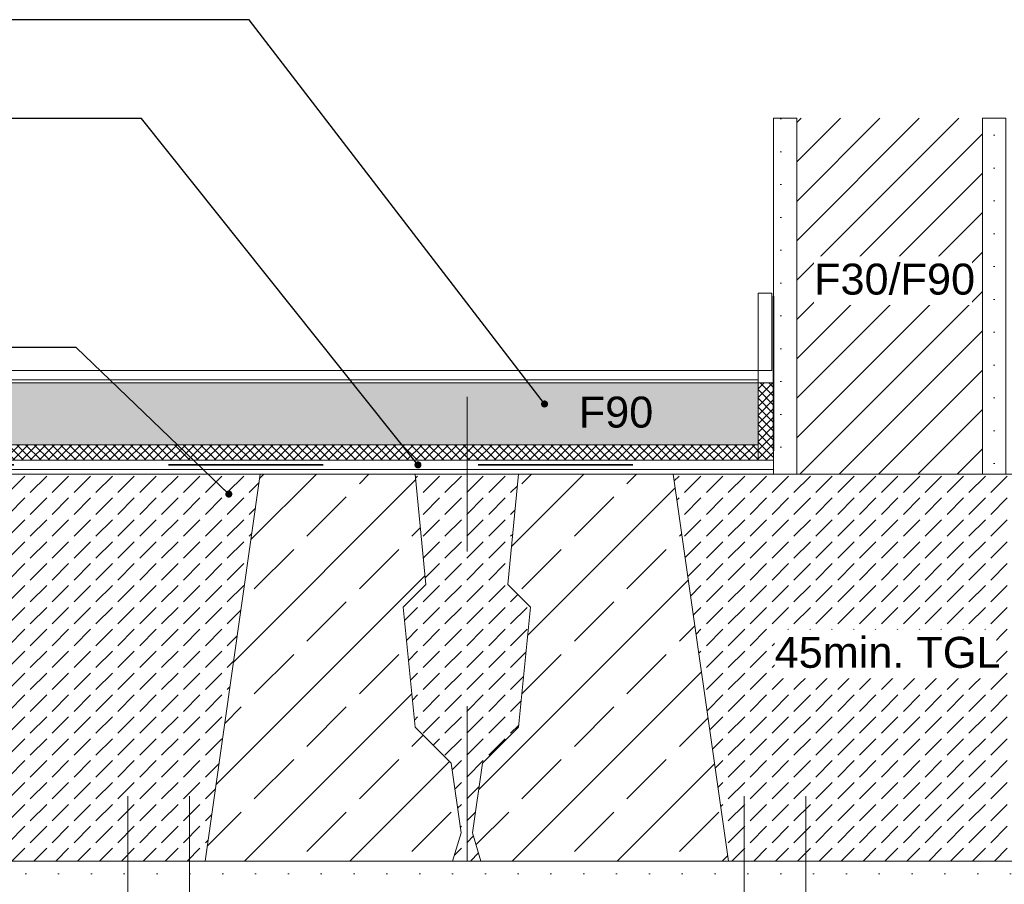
# Model space of a CAD drawing. Header units: metres. Extents: x 39.6 to 62.6, y -3.3 to 8.
# Tile 41 of 48: x 56.509 to 57.145, y -2.952 to -2.393. Entities that reach past the tile are written whole.
import ezdxf

# ---------------------------------------------------------------- set-up
doc = ezdxf.new("R2010")
doc.units = ezdxf.units.M
doc.header["$MEASUREMENT"] = 0
for name, pattern in [('Achse', [0.08, 0.04, -0.02, 0, -0.02]), ('Strichlinie eng', [0.046, 0.03, -0.016]), ('Wipeout_Contour', [1, 0, -1])]:
    doc.linetypes.add(name, pattern=pattern)
for name, color, linetype in [('152 - Bemaßung_ Beschriftung.Ausbau', 7, 'Continuous'), ('301 - Elemente.Linie', 7, 'Continuous'), ('302 - Elemente.Schraffur', 7, 'Continuous'), ('603 - Struktur.Bodenplatte_ Decke Roh', 7, 'Continuous'), ('605 - Struktur.Wand Innen', 7, 'Continuous'), ('650 - Abdeckung.Fußboden Aufbau', 7, 'Continuous')]:
    doc.layers.add(name, color=color, linetype=linetype)
doc.styles.add('ERSTELLTER_STIL_1', font='txt')
doc.dimstyles.new('ERSTELLTER_STIL__4', dxfattribs={"dimtxt": 0.18, "dimasz": 0.00912, "dimexe": 0.18, "dimexo": 0.0625, "dimgap": 0, "dimtad": 0, "dimtih": 1, "dimtoh": 1, "dimdec": 4, "dimzin": 0, "dimdsep": 46, "dimcen": 0.09, "dimadec": 0, "dimazin": 0, "dimtfac": 1, "dimtdec": 4, "dimtmove": 0, "dimatfit": 3, "dimldrblk": 'ARROWHEAD_11', "dimfxl": 1, "dimtolj": 1, "dimtzin": 0, "dimarcsym": 0})
pattern_1 = [(45, (44.8346376, -0.1769565), (-0.0028284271, 0.0028284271), []), (135, (44.8346376, -0.1769565), (0.0028284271, 0.0028284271), [])]
pattern_2 = [(45, (44.834638, -0.176957), (-0.010606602, 0.010606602), [0, -0.015])]

# ---------------------------------------------------------------- blocks, each defined once
blk = doc.blocks.new('ARROWHEAD_11')
at = {"color": 0, "linetype": 'Continuous', "lineweight": 0}
blk.add_line((0, 0), (-1, 0), dxfattribs=at)
at = {"color": 0, "linetype": 'Continuous', "lineweight": 0, "const_width": 0.25, "flags": 128}
blk.add_lwpolyline([(-0.125, 0, 1), (0.125, 0, 1)], format="xyb", close=True, dxfattribs=at)

msp = doc.modelspace()

# ---------------------------------------------------------------- hatches: boundary and pattern name
at = {"layer": '302 - Elemente.Schraffur', "linetype": 'Continuous', "lineweight": 9}
h = msp.add_hatch(dxfattribs=at)
h.set_pattern_fill('Beton__unbewehrt_0003', style=0, pattern_type=2)
h.set_pattern_definition([(45, (56.501274, -2.811942), (-0.0141421, 0.0141421), [0.015, -0.005]), (45, (56.501274, -2.7978), (-0.0141421, 0.0141421), [0.015, -0.005])])
h.paths.add_polyline_path([(56.33847, -2.68694), (56.66408, -2.68694), (56.62836, -2.93694), (56.37418, -2.93694)])
h = msp.add_hatch(dxfattribs=at)
h.set_pattern_fill('Beton__unbewehrt_0003', style=0, pattern_type=2)
h.set_pattern_definition([(45, (56.797524, -2.811942), (-0.014142, 0.014142), [0.015, -0.005]), (45, (56.797524, -2.7978), (-0.014142, 0.014142), [0.015, -0.005])])
h.paths.add_polyline_path([(56.75641, -2.77287), (56.76408, -2.85033), (56.78734, -2.87359), (56.79377, -2.91863), (56.78836, -2.93694), (56.80668, -2.93694), (56.80127, -2.91863), (56.80771, -2.87359), (56.83097, -2.85033), (56.83864, -2.77287), (56.82404, -2.75827), (56.83097, -2.68694), (56.76408, -2.68694), (56.77101, -2.75827)])
at = {"layer": '603 - Struktur.Bodenplatte_ Decke Roh', "linetype": 'Continuous', "lineweight": 9}
h = msp.add_hatch(dxfattribs=at)
h.set_pattern_fill('Beton__Stahlbeton_0003', style=0, pattern_type=2)
h.set_pattern_definition([(45, (56.71107, -2.81194), (-0.033941, 0.033941), []), (45, (56.6941, -2.79497), (-0.033941, 0.033941), [0.036, -0.012])])
h.paths.add_polyline_path([(56.62836, -2.93694), (56.78836, -2.93694), (56.79377, -2.91863), (56.78734, -2.87359), (56.76408, -2.85033), (56.75641, -2.77287), (56.77101, -2.75827), (56.76408, -2.68694), (56.66408, -2.68694)])
h = msp.add_hatch(dxfattribs=at)
h.set_pattern_fill('Beton__Stahlbeton_0003', style=0, pattern_type=2)
h.set_pattern_definition([(45, (56.88398, -2.81194), (-0.033941, 0.033941), []), (45, (56.86701, -2.79497), (-0.033941, 0.033941), [0.036, -0.012])])
h.paths.add_polyline_path([(56.96668, -2.93694), (56.80668, -2.93694), (56.80127, -2.91863), (56.80771, -2.87359), (56.83097, -2.85033), (56.83864, -2.77287), (56.82404, -2.75827), (56.83097, -2.68694), (56.93097, -2.68694)])
at = {"layer": '650 - Abdeckung.Fußboden Aufbau', "linetype": 'Continuous', "lineweight": 5}
h = msp.add_hatch(dxfattribs=at)
h.set_pattern_fill('Beton__unbewehrt_0003', color=1, style=0, pattern_type=2)
h.set_pattern_definition([(45, (44.834638, -0.176957), (-0.007071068, 0.007071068), [0.0075, -0.0025]), (45, (44.834638, -0.169885), (-0.007071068, 0.007071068), [0.0075, -0.0025])])
h.paths.add_polyline_path([(56.98578, -2.62794), (56.98578, -2.66794), (56.20477, -2.66794), (56.20477, -2.62794)])
h = msp.add_hatch(dxfattribs=at)
h.set_pattern_fill('Dämmung__hart_2_0003', color=1, style=0, pattern_type=2)
h.set_pattern_definition(pattern_1)
h.paths.add_polyline_path([(56.99578, -2.67794), (56.98578, -2.67794), (56.98578, -2.62794), (56.99578, -2.62794)])
h = msp.add_hatch(dxfattribs=at)
h.set_pattern_fill('Dämmung__hart_2_0003', color=1, style=0, pattern_type=2)
h.set_pattern_definition(pattern_1)
h.paths.add_polyline_path([(56.98578, -2.66794), (56.98578, -2.67794), (56.20477, -2.67794), (56.20477, -2.66794)])
at = {"layer": '650 - Abdeckung.Fußboden Aufbau', "linetype": 'Continuous', "lineweight": 18}
h = msp.add_hatch(dxfattribs=at)
h.set_pattern_fill('Zementgebunden_0003', style=0, pattern_type=2)
h.set_pattern_definition(pattern_2)
h.paths.add_polyline_path([(57.39868, -2.93694), (57.39868, -2.95194), (56.20477, -2.95194), (56.20477, -2.93694)])

# ---------------------------------------------------------------- linework, layer by layer
at = {"layer": '301 - Elemente.Linie', "color": 7, "linetype": 'Achse', "lineweight": 18, "ltscale": 0.5}
msp.add_line((56.79777, -2.63694), (56.79777, -2.99694), dxfattribs=at)
at = {"layer": '301 - Elemente.Linie', "color": 1, "linetype": 'Continuous', "lineweight": 13}
for p, q in [((56.57836, -2.89494), (56.57836, -2.96494)), ((56.61836, -2.89494), (56.61836, -2.96494)), ((56.97668, -2.89494), (56.97668, -2.96494)), ((57.01668, -2.89494), (57.01668, -2.96494))]:
    msp.add_line(p, q, dxfattribs=at)
at = {"layer": '301 - Elemente.Linie', "color": 92, "linetype": 'Strichlinie eng', "lineweight": 35, "ltscale": 0.5, "true_color": 0x00be00, "flags": 128}
msp.add_lwpolyline([(56.20477, -2.68094), (56.99578, -2.68094), (56.99578, -2.56994)], dxfattribs=at)
at = {"layer": '301 - Elemente.Linie', "color": 1, "linetype": 'Continuous', "lineweight": 13, "flags": 128}
msp.add_lwpolyline([(56.99464, -2.61994), (56.98578, -2.61994), (56.98578, -2.56994), (56.99464, -2.56994)], close=True, dxfattribs=at)
at = {"layer": '302 - Elemente.Schraffur', "color": 7, "linetype": 'Continuous', "lineweight": 13, "flags": 128}
for points in [[(56.33847, -2.68694), (56.66408, -2.68694), (56.62836, -2.93694), (56.37418, -2.93694)], [(56.75641, -2.77287), (56.76408, -2.85033), (56.78734, -2.87359), (56.79377, -2.91863), (56.78836, -2.93694), (56.80668, -2.93694), (56.80127, -2.91863), (56.80771, -2.87359), (56.83097, -2.85033), (56.83864, -2.77287), (56.82404, -2.75827), (56.83097, -2.68694), (56.76408, -2.68694), (56.77101, -2.75827)]]:
    msp.add_lwpolyline(points, close=True, dxfattribs=at)
at = {"layer": '603 - Struktur.Bodenplatte_ Decke Roh', "color": 1, "linetype": 'Continuous', "lineweight": 13}
for p, q in [((56.99578, -2.67794), (56.20477, -2.67794)), ((56.99578, -2.68394), (56.20477, -2.68394))]:
    msp.add_line(p, q, dxfattribs=at)
at = {"layer": '603 - Struktur.Bodenplatte_ Decke Roh', "color": 7, "linetype": 'Continuous', "lineweight": 13, "flags": 128}
for points in [[(56.62836, -2.93694), (56.78836, -2.93694), (56.79377, -2.91863), (56.78734, -2.87359), (56.76408, -2.85033), (56.75641, -2.77287), (56.77101, -2.75827), (56.76408, -2.68694), (56.66408, -2.68694)], [(56.96668, -2.93694), (56.80668, -2.93694), (56.80127, -2.91863), (56.80771, -2.87359), (56.83097, -2.85033), (56.83864, -2.77287), (56.82404, -2.75827), (56.83097, -2.68694), (56.93097, -2.68694)]]:
    msp.add_lwpolyline(points, close=True, dxfattribs=at)
at = {"layer": '605 - Struktur.Wand Innen', "color": 1, "linetype": 'Continuous', "lineweight": 13, "flags": 128}
msp.add_lwpolyline([(56.98578, -2.61994), (56.98578, -2.66794)], dxfattribs=at)
at = {"layer": '650 - Abdeckung.Fußboden Aufbau', "color": 1, "linetype": 'Continuous', "lineweight": 13}
for p, q in [((56.20477, -2.61994), (56.98578, -2.61994)), ((56.20477, -2.62594), (56.98578, -2.62594)), ((56.20477, -2.62794), (56.98578, -2.62794)), ((56.20477, -2.66794), (56.98578, -2.66794))]:
    msp.add_line(p, q, dxfattribs=at)
at = {"layer": '650 - Abdeckung.Fußboden Aufbau', "color": 1, "linetype": 'Continuous', "lineweight": 9, "flags": 128}
msp.add_lwpolyline([(56.99578, -2.67794), (56.98578, -2.67794), (56.98578, -2.62794), (56.99578, -2.62794)], close=True, dxfattribs=at)

# ---------------------------------------------------------------- texts
at = {"layer": '152 - Bemaßung_ Beschriftung.Ausbau', "color": 7, "linetype": 'Continuous', "lineweight": 9, "insert": (56.91803, -2.65712), "char_height": 0.02, "attachment_point": 9, "style": 'ERSTELLTER_STIL_1'}
msp.add_mtext('\\A1;{\\pqr;\\fArial|b0|i0|c0|p38;F\\fArial|b0|i0|c0|p38;90}', dxfattribs=at)

# ---------------------------------------------------------------- leaders
at = {"layer": '152 - Bemaßung_ Beschriftung.Ausbau', "color": 7, "linetype": 'Continuous', "lineweight": 9, "annotation_type": 0, "has_hookline": 1, "hookline_direction": 1}
for points, text_width in [([(56.84775, -2.64158), (56.65693, -2.39328), (56.46946, -2.39328)], 0.31899), ([(56.76596, -2.68094), (56.5872, -2.45707), (56.46946, -2.45707)], 0.55304), ([(56.64371, -2.6998), (56.54517, -2.60514), (56.47568, -2.60514)], 0.31785)]:
    msp.add_leader(points, dimstyle='ERSTELLTER_STIL__4', dxfattribs=dict(at, text_width=text_width))

# ---------------------------------------------------------------- wipeouts: each hides what was drawn before it
at = {"color": 254, "linetype": 'Wipeout_Contour', "lineweight": 0, "ltscale": 228.524292}
msp.add_wipeout([(57.01078, -2.45694), (57.01078, -2.68694), (57.13078, -2.68694), (57.13078, -2.45694)], dxfattribs=at).dxf.layer = '605 - Struktur.Wand Innen'

# ---------------------------------------------------------------- next in the draw order: hatches: boundary and pattern name
at = {"layer": '302 - Elemente.Schraffur', "linetype": 'Continuous', "lineweight": 9}
h = msp.add_hatch(dxfattribs=at)
h.set_pattern_fill('Beton__unbewehrt_0003', style=0, pattern_type=2)
h.set_pattern_definition([(45, (57.093774, -2.811942), (-0.0141421, 0.0141421), [0.015, -0.005]), (45, (57.093774, -2.7978), (-0.0141421, 0.0141421), [0.015, -0.005])])
h.paths.add_polyline_path([(56.93097, -2.68694), (57.25658, -2.68694), (57.22086, -2.93694), (56.96668, -2.93694)])
at = {"layer": '605 - Struktur.Wand Innen', "linetype": 'Continuous', "lineweight": 5}
h = msp.add_hatch(dxfattribs=at)
h.set_pattern_fill('MW_Ziegel_0003', style=0, pattern_type=2)
h.set_pattern_definition([(45, (44.834638, -0.176957), (-0.012727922, 0.012727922), [])])
h.paths.add_polyline_path([(57.01078, -2.45694), (57.01078, -2.68694), (57.13078, -2.68694), (57.13078, -2.45694)])
at = {"layer": '650 - Abdeckung.Fußboden Aufbau', "linetype": 'Continuous', "lineweight": 18}
h = msp.add_hatch(dxfattribs=at)
h.set_pattern_fill('Zementgebunden_0003', style=0, pattern_type=2)
h.set_pattern_definition(pattern_2)
h.paths.add_polyline_path([(57.01078, -2.68694), (56.99578, -2.68694), (56.99578, -2.45694), (57.01078, -2.45694)])
h = msp.add_hatch(dxfattribs=at)
h.set_pattern_fill('Zementgebunden_0003', style=0, pattern_type=2)
h.set_pattern_definition(pattern_2)
h.paths.add_polyline_path([(57.14578, -2.68694), (57.13078, -2.68694), (57.13078, -2.45694), (57.14578, -2.45694)])

# ---------------------------------------------------------------- next in the draw order: linework, layer by layer
at = {"layer": '301 - Elemente.Linie', "color": 7, "linetype": 'Continuous', "lineweight": 13, "flags": 128}
msp.add_lwpolyline([(56.99578, -2.45694), (56.99578, -2.68694), (57.14578, -2.68694), (57.14578, -2.45694)], dxfattribs=at)
at = {"layer": '302 - Elemente.Schraffur', "color": 7, "linetype": 'Continuous', "lineweight": 13, "flags": 128}
msp.add_lwpolyline([(56.93097, -2.68694), (57.25658, -2.68694), (57.22086, -2.93694), (56.96668, -2.93694)], close=True, dxfattribs=at)
at = {"layer": '650 - Abdeckung.Fußboden Aufbau', "color": 7, "linetype": 'Continuous', "lineweight": 9, "flags": 128}
for points in [[(57.01078, -2.68694), (56.99578, -2.68694), (56.99578, -2.45694), (57.01078, -2.45694)], [(57.14578, -2.68694), (57.13078, -2.68694), (57.13078, -2.45694), (57.14578, -2.45694)]]:
    msp.add_lwpolyline(points, close=True, dxfattribs=at)

# ---------------------------------------------------------------- next in the draw order: wipeouts: each hides what was drawn before it
at = {"color": 7, "linetype": 'Wipeout_Contour', "lineweight": 9, "ltscale": 228.530481}
msp.add_wipeout([(57.02196, -2.54628), (57.124, -2.54628), (57.124, -2.57771), (57.02196, -2.57771)], dxfattribs=at).dxf.layer = '152 - Bemaßung_ Beschriftung.Ausbau'
at = {"color": 7, "linetype": 'Wipeout_Contour', "lineweight": 9, "ltscale": 228.556413}
msp.add_wipeout([(56.99647, -2.78744), (57.13983, -2.78744), (57.13983, -2.81886), (56.99647, -2.81886)], dxfattribs=at).dxf.layer = '152 - Bemaßung_ Beschriftung.Ausbau'

# ---------------------------------------------------------------- next in the draw order: texts
at = {"layer": '152 - Bemaßung_ Beschriftung.Ausbau', "color": 7, "linetype": 'Continuous', "lineweight": 9, "char_height": 0.02, "attachment_point": 7, "style": 'ERSTELLTER_STIL_1'}
for s, insert in [('\\A1;{\\pql;\\fArial|b0|i0|c0|p38;F30\\fArial|b0|i0|c0|p38;/F90}', (57.02196, -2.57119)), ('\\A1;{\\pql;\\fArial|b0|i0|c0|p38;45min. TGL}', (56.99647, -2.81234))]:
    msp.add_mtext(s, dxfattribs=dict(at, insert=insert))

doc.saveas('drawing.dxf')
